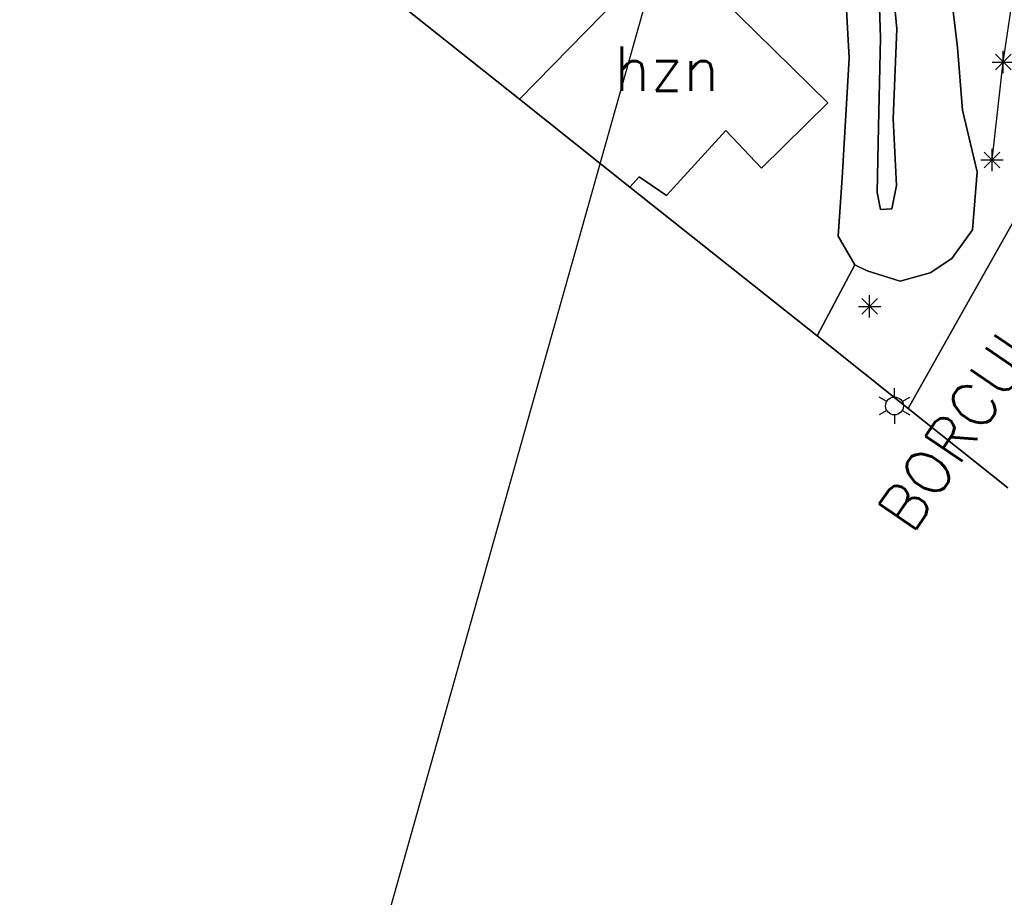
# Model space of a CAD drawing. Header units: millimetres. Extents: x 129727 to 131402, y 399018 to 399724.
# Tile 4 of 60: x 129785 to 129840, y 399392 to 399441. Entities that reach past the tile are written whole.
import ezdxf
from ezdxf.enums import TextEntityAlignment as Align

# ---------------------------------------------------------------- set-up
doc = ezdxf.new("R2010")
doc.units = ezdxf.units.MM
for name, color, linetype in [('EWD-EM-NW-KBLVLG', 1, 'Continuous'), ('MDI-IN-OPNAMEGRENS', 7, 'Continuous'), ('MDI-VL-GRAS', 7, 'Continuous'), ('MDI-VL-GROND', 7, 'Continuous'), ('MDI-VL-TALUD', 7, 'Continuous'), ('MDI-VL-VERHARDING', 7, 'Continuous'), ('MDI-XX-BEBOUWING', 10, 'Continuous'), ('MDI-XX-BEPLANTING', 80, 'Continuous'), ('MDI-XX-RASTER', 255, 'Continuous'), ('MDI-XX-TALUD', 84, 'Continuous'), ('MDI-XX-TEKST25', 12, 'Continuous'), ('MDI-XX-TERREINAFSCH', 253, 'Continuous')]:
    doc.layers.add(name, color=color, linetype=linetype)
doc.styles.add('ROMANS25', font='ROMANS.shx', dxfattribs={"height": 2.5})

msp = doc.modelspace()

# ---------------------------------------------------------------- linework, layer by layer
for p, q in [((129839.269, 399438.074), (129840.153, 399438.958)), ((129840.153, 399438.074), (129839.269, 399438.958)), ((129839.711, 399437.891), (129839.711, 399439.141)), ((129839.086, 399438.516), (129840.336, 399438.516)), ((129838.641, 399432.585), (129839.525, 399433.469)), ((129839.525, 399432.585), (129838.641, 399433.469)), ((129839.083, 399432.402), (129839.083, 399433.652)), ((129838.458, 399433.027), (129839.708, 399433.027)), ((129831.776, 399424.369), (129832.66, 399425.253)), ((129832.66, 399424.369), (129831.776, 399425.253)), ((129832.218, 399424.186), (129832.218, 399425.436)), ((129831.593, 399424.811), (129832.843, 399424.811)), ((129833.612, 399419.726), (129833.612, 399420.226)), ((129833.179, 399419.476), (129832.746, 399419.726)), ((129834.045, 399419.476), (129834.478, 399419.726)), ((129833.179, 399418.976), (129832.746, 399418.726)), ((129833.612, 399418.726), (129833.612, 399418.226)), ((129834.045, 399418.976), (129834.478, 399418.726))]:
    msp.add_line(p, q)
msp.add_circle((129833.612, 399419.226), 0.5)
at = {"layer": 'EWD-EM-NW-KBLVLG'}
msp.add_lwpolyline([(129844.191, 399529.042), (129784.561, 399317.323)], dxfattribs=at)
at = {"layer": 'MDI-IN-OPNAMEGRENS'}
for p, q in [((129803.959, 399443.305), (129812.585, 399436.438)), ((129812.585, 399436.438), (129818.781, 399431.504)), ((129818.781, 399431.504), (129829.276, 399423.149)), ((129829.276, 399423.149), (129834.388, 399419.078)), ((129834.388, 399419.078), (129839.972, 399414.633))]:
    msp.add_line(p, q, dxfattribs=at)
at = {"layer": 'MDI-VL-GRAS'}
for p, q in [((129833.109, 399447.329), (129833.747, 399440.38)), ((129833.747, 399440.38), (129833.109, 399447.329)), ((129831.071, 399438.732), (129830.782, 399443.898)), ((129832.824, 399439.876), (129832.71, 399443.68)), ((129832.71, 399443.68), (129832.824, 399439.876)), ((129836.781, 399442.465), (129837.15, 399439.324)), ((129837.15, 399439.324), (129836.781, 399442.465)), ((129833.747, 399440.38), (129833.538, 399435.335)), ((129833.538, 399435.335), (129833.747, 399440.38)), ((129832.722, 399434.886), (129832.824, 399439.876)), ((129832.824, 399439.876), (129832.722, 399434.886)), ((129837.15, 399439.324), (129837.429, 399435.816)), ((129837.429, 399435.816), (129837.15, 399439.324)), ((129830.672, 399432.026), (129831.071, 399438.732)), ((129837.429, 399435.816), (129838.248, 399432.351)), ((129838.248, 399432.351), (129837.429, 399435.816)), ((129833.538, 399435.335), (129833.728, 399431.599)), ((129833.728, 399431.599), (129833.538, 399435.335)), ((129832.648, 399431.197), (129832.722, 399434.886)), ((129832.722, 399434.886), (129832.648, 399431.197)), ((129838.248, 399432.351), (129837.989, 399429.098)), ((129837.989, 399429.098), (129838.248, 399432.351)), ((129830.461, 399428.75), (129830.672, 399432.026)), ((129832.834, 399430.25), (129832.648, 399431.197)), ((129832.648, 399431.197), (129832.834, 399430.25)), ((129833.728, 399431.599), (129833.463, 399430.284)), ((129833.463, 399430.284), (129833.728, 399431.599)), ((129841.103, 399431.032), (129837.175, 399424.029)), ((129833.463, 399430.284), (129832.834, 399430.25)), ((129832.834, 399430.25), (129833.463, 399430.284)), ((129837.989, 399429.098), (129836.83, 399427.493)), ((129836.83, 399427.493), (129837.989, 399429.098)), ((129831.393, 399427.149), (129830.461, 399428.75)), ((129836.83, 399427.493), (129835.611, 399426.684)), ((129835.611, 399426.684), (129836.83, 399427.493)), ((129829.276, 399423.149), (129831.393, 399427.149)), ((129832.077, 399426.802), (129831.393, 399427.149)), ((129831.393, 399427.149), (129832.077, 399426.802)), ((129833.938, 399426.225), (129832.077, 399426.802)), ((129832.077, 399426.802), (129833.938, 399426.225)), ((129835.611, 399426.684), (129833.938, 399426.225)), ((129833.938, 399426.225), (129835.611, 399426.684)), ((129837.175, 399424.029), (129834.388, 399419.078)), ((129834.388, 399419.078), (129829.276, 399423.149)), ((129834.388, 399419.078), (129834.388, 399419.078))]:
    msp.add_line(p, q, dxfattribs=at)
at = {"layer": 'MDI-VL-GROND'}
for p, q in [((129830.782, 399443.898), (129831.071, 399438.732)), ((129829.878, 399436.233), (129822.223, 399443.754)), ((129831.071, 399438.732), (129830.672, 399432.026)), ((129826.154, 399432.57), (129829.878, 399436.233)), ((129820.825, 399431.033), (129824.162, 399434.679)), ((129824.162, 399434.679), (129826.154, 399432.57)), ((129818.781, 399431.504), (129819.288, 399432.074)), ((129819.288, 399432.074), (129820.825, 399431.033)), ((129830.672, 399432.026), (129830.461, 399428.75)), ((129829.276, 399423.149), (129818.781, 399431.504)), ((129818.781, 399431.504), (129818.781, 399431.504)), ((129830.461, 399428.75), (129831.393, 399427.149)), ((129831.393, 399427.149), (129829.276, 399423.149))]:
    msp.add_line(p, q, dxfattribs=at)
at = {"layer": 'MDI-VL-TALUD'}
for p, q in [((129833.747, 399440.38), (129833.109, 399447.329)), ((129831.071, 399438.732), (129830.782, 399443.898)), ((129832.71, 399443.68), (129832.824, 399439.876)), ((129836.781, 399442.465), (129837.15, 399439.324)), ((129833.538, 399435.335), (129833.747, 399440.38)), ((129832.824, 399439.876), (129832.722, 399434.886)), ((129837.15, 399439.324), (129837.429, 399435.816)), ((129830.672, 399432.026), (129831.071, 399438.732)), ((129837.429, 399435.816), (129838.248, 399432.351)), ((129833.728, 399431.599), (129833.538, 399435.335)), ((129832.722, 399434.886), (129832.648, 399431.197)), ((129838.248, 399432.351), (129837.989, 399429.098)), ((129830.461, 399428.75), (129830.672, 399432.026)), ((129832.648, 399431.197), (129832.834, 399430.25)), ((129833.463, 399430.284), (129833.728, 399431.599)), ((129832.834, 399430.25), (129833.463, 399430.284)), ((129837.989, 399429.098), (129836.83, 399427.493)), ((129831.393, 399427.149), (129830.461, 399428.75)), ((129836.83, 399427.493), (129835.611, 399426.684)), ((129832.077, 399426.802), (129831.393, 399427.149)), ((129833.938, 399426.225), (129832.077, 399426.802)), ((129835.611, 399426.684), (129833.938, 399426.225))]:
    msp.add_line(p, q, dxfattribs=at)
at = {"layer": 'MDI-VL-VERHARDING'}
for p, q in [((129820.961, 399444.994), (129812.585, 399436.438)), ((129812.585, 399436.438), (129803.959, 399443.305)), ((129837.175, 399424.029), (129841.103, 399431.032)), ((129834.388, 399419.078), (129837.175, 399424.029)), ((129839.972, 399414.633), (129834.388, 399419.078))]:
    msp.add_line(p, q, dxfattribs=at)
at = {"layer": 'MDI-XX-BEBOUWING'}
for p, q in [((129812.585, 399436.438), (129820.961, 399444.994)), ((129822.223, 399443.754), (129829.878, 399436.233)), ((129818.781, 399431.504), (129812.585, 399436.438)), ((129829.878, 399436.233), (129826.154, 399432.57)), ((129829.878, 399436.233), (129829.878, 399436.233)), ((129824.162, 399434.679), (129820.825, 399431.033)), ((129826.154, 399432.57), (129824.162, 399434.679)), ((129819.288, 399432.074), (129818.781, 399431.504)), ((129820.825, 399431.033), (129819.288, 399432.074))]:
    msp.add_line(p, q, dxfattribs=at)
at = {"layer": 'MDI-XX-BEPLANTING'}
for p, q in [((129839.711, 399438.516), (129840.926, 399446.669)), ((129839.083, 399433.027), (129839.711, 399438.516))]:
    msp.add_line(p, q, dxfattribs=at)
at = {"layer": 'MDI-XX-RASTER'}
msp.add_line((129831.393, 399427.149), (129829.276, 399423.149), dxfattribs=at)
at = {"layer": 'MDI-XX-TALUD'}
for p, q in [((129833.109, 399447.329), (129833.747, 399440.38)), ((129831.071, 399438.732), (129830.782, 399443.898)), ((129832.824, 399439.876), (129832.71, 399443.68)), ((129836.781, 399442.465), (129837.15, 399439.324)), ((129833.747, 399440.38), (129833.538, 399435.335)), ((129832.722, 399434.886), (129832.824, 399439.876)), ((129837.15, 399439.324), (129837.429, 399435.816)), ((129830.672, 399432.026), (129831.071, 399438.732)), ((129837.429, 399435.816), (129838.248, 399432.351)), ((129833.538, 399435.335), (129833.728, 399431.599)), ((129832.648, 399431.197), (129832.722, 399434.886)), ((129838.248, 399432.351), (129837.989, 399429.098)), ((129830.461, 399428.75), (129830.672, 399432.026)), ((129832.834, 399430.25), (129832.648, 399431.197)), ((129833.728, 399431.599), (129833.463, 399430.284)), ((129833.463, 399430.284), (129832.834, 399430.25)), ((129837.989, 399429.098), (129836.83, 399427.493)), ((129831.393, 399427.149), (129830.461, 399428.75)), ((129836.83, 399427.493), (129835.611, 399426.684)), ((129832.077, 399426.802), (129831.393, 399427.149)), ((129833.938, 399426.225), (129832.077, 399426.802)), ((129835.611, 399426.684), (129833.938, 399426.225))]:
    msp.add_line(p, q, dxfattribs=at)
at = {"layer": 'MDI-XX-TERREINAFSCH'}
for p, q in [((129837.175, 399424.029), (129841.103, 399431.032)), ((129834.388, 399419.078), (129837.175, 399424.029))]:
    msp.add_line(p, q, dxfattribs=at)

# ---------------------------------------------------------------- texts
at = {"layer": 'MDI-XX-BEBOUWING', "style": 'ROMANS25'}
msp.add_text('hzn', height=2.5, dxfattribs=at).set_placement((129820.849, 399438.142), align=Align.MIDDLE_CENTER)
at = {"layer": 'MDI-XX-TEKST25', "style": 'ROMANS25'}
msp.add_text('BORCULOLAAN', height=2.5, rotation=55.6972, dxfattribs=at).set_placement((129840.227, 399422.448), align=Align.MIDDLE_CENTER)

doc.saveas('drawing.dxf')
